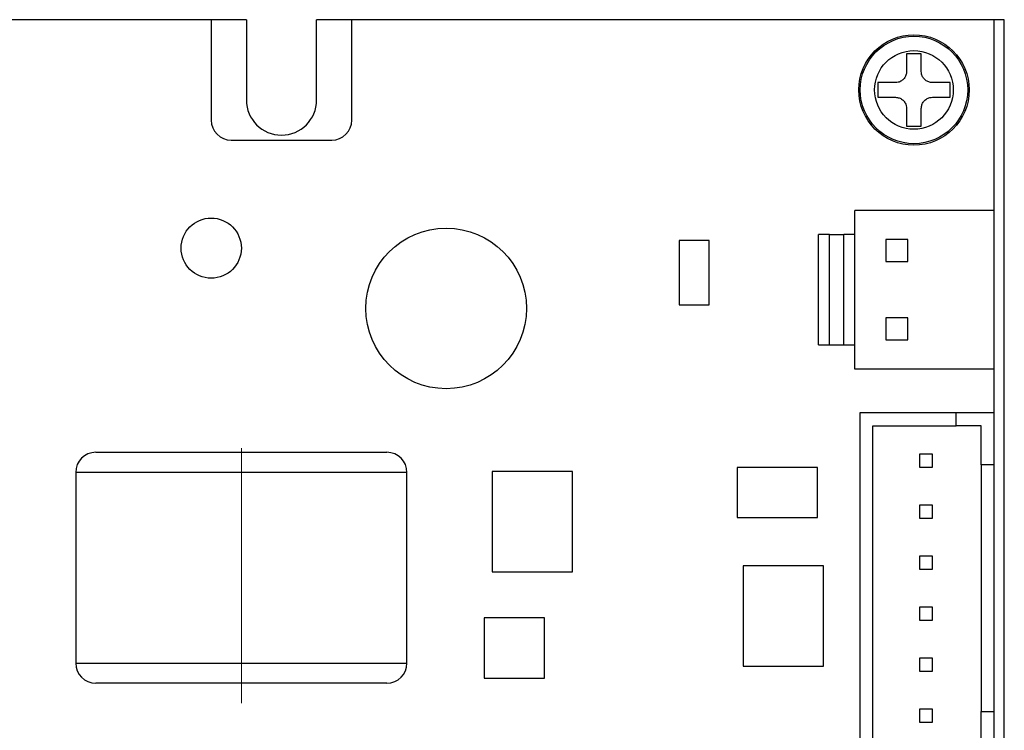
# Model space of a CAD drawing. Header units: millimetres. Extents: x 11 to 199, y 5 to 292.
# Tile 5 of 7: x 60 to 109, y 94 to 129. Entities that reach past the tile are written whole.
import ezdxf

# ---------------------------------------------------------------- set-up
doc = ezdxf.new("R2010")
doc.units = ezdxf.units.MM
doc.linetypes.add('CENTERX2', pattern=[20.32, 12.7, -2.54, 2.54, -2.54])
doc.layers.add('標註文字', color=5, linetype='Continuous')

msp = doc.modelspace()

# ---------------------------------------------------------------- linework, layer by layer
at = {"color": 7, "linetype": 'Continuous', "lineweight": 30}
for p, q in [((69.978, 129.271), (37.978, 129.271)), ((69.978, 129.271), (69.978, 124.271)), ((71.728, 129.271), (69.978, 129.271)), ((71.728, 129.271), (71.728, 125.271)), ((75.228, 125.271), (75.228, 129.271)), ((76.978, 129.271), (75.228, 129.271)), ((76.978, 124.271), (76.978, 129.271)), ((108.978, 129.271), (76.978, 129.271)), ((108.978, 119.771), (108.978, 129.271)), ((109.478, 129.271), (108.978, 129.271)), ((109.478, 29.271), (109.478, 129.271)), ((105.345, 127.571), (104.611, 127.571)), ((104.611, 127.571), (104.611, 126.688)), ((105.345, 126.688), (105.345, 127.571)), ((104.061, 126.138), (103.178, 126.138)), ((103.178, 126.138), (103.178, 125.405)), ((106.778, 126.138), (105.895, 126.138)), ((106.778, 125.405), (106.778, 126.138)), ((103.178, 125.405), (104.061, 125.405)), ((105.895, 125.405), (106.778, 125.405)), ((104.611, 124.855), (104.611, 123.971)), ((105.345, 123.971), (105.345, 124.855)), ((104.611, 123.971), (105.345, 123.971)), ((70.978, 123.271), (75.978, 123.271)), ((102.028, 118.571), (102.028, 119.771)), ((108.978, 119.771), (102.028, 119.771)), ((108.978, 111.871), (108.978, 119.771)), ((94.778, 118.271), (93.278, 118.271)), ((93.278, 118.271), (93.278, 115.071)), ((94.778, 115.071), (94.778, 118.271)), ((100.228, 113.071), (100.228, 118.571)), ((100.778, 118.571), (100.228, 118.571)), ((100.778, 113.071), (100.778, 118.571)), ((100.778, 118.571), (101.478, 118.571)), ((101.478, 113.071), (101.478, 118.571)), ((102.028, 118.571), (101.478, 118.571)), ((102.028, 113.071), (102.028, 118.571)), ((104.678, 118.321), (103.578, 118.321)), ((103.578, 118.321), (103.578, 117.221)), ((104.678, 117.221), (104.678, 118.321)), ((103.578, 117.221), (104.678, 117.221)), ((93.278, 115.071), (94.778, 115.071)), ((104.678, 114.421), (103.578, 114.421)), ((103.578, 114.421), (103.578, 113.321)), ((104.678, 113.321), (104.678, 114.421)), ((103.578, 113.321), (104.678, 113.321)), ((100.228, 113.071), (100.778, 113.071)), ((100.778, 113.071), (101.478, 113.071)), ((101.478, 113.071), (102.028, 113.071)), ((102.028, 111.871), (102.028, 113.071)), ((108.978, 111.871), (102.028, 111.871)), ((108.978, 109.691), (108.978, 111.871)), ((102.278, 109.691), (102.278, 92.211)), ((107.078, 109.691), (102.278, 109.691)), ((107.078, 109.041), (107.078, 109.691)), ((108.978, 109.691), (107.078, 109.691)), ((108.978, 107.091), (108.978, 109.691)), ((102.928, 92.861), (102.928, 109.041)), ((102.928, 109.041), (107.078, 109.041)), ((108.328, 109.041), (107.078, 109.041)), ((108.328, 107.091), (108.328, 109.041)), ((64.228, 107.721), (78.728, 107.721)), ((105.903, 107.626), (105.253, 107.626)), ((105.253, 107.626), (105.253, 106.976)), ((105.903, 106.976), (105.903, 107.626)), ((100.178, 106.971), (96.178, 106.971)), ((96.178, 106.971), (96.178, 104.471)), ((100.178, 104.471), (100.178, 106.971)), ((105.253, 106.976), (105.903, 106.976)), ((108.978, 107.091), (108.328, 107.091)), ((108.328, 107.091), (108.328, 94.811)), ((108.978, 94.811), (108.978, 107.091)), ((63.228, 106.721), (63.228, 97.221)), ((79.728, 97.221), (79.728, 106.721)), ((87.978, 106.771), (83.978, 106.771)), ((83.978, 106.771), (83.978, 101.771)), ((87.978, 101.771), (87.978, 106.771)), ((105.253, 105.086), (105.253, 104.436)), ((105.903, 105.086), (105.253, 105.086)), ((105.903, 104.436), (105.903, 105.086)), ((96.178, 104.471), (100.178, 104.471)), ((105.253, 104.436), (105.903, 104.436)), ((105.253, 102.546), (105.253, 101.896)), ((105.903, 102.546), (105.253, 102.546)), ((105.903, 101.896), (105.903, 102.546)), ((100.478, 102.071), (96.478, 102.071)), ((96.478, 102.071), (96.478, 97.071)), ((100.478, 97.071), (100.478, 102.071)), ((83.978, 101.771), (87.978, 101.771)), ((105.253, 101.896), (105.903, 101.896)), ((105.253, 100.006), (105.253, 99.356)), ((105.903, 100.006), (105.253, 100.006)), ((105.903, 99.356), (105.903, 100.006)), ((86.578, 99.471), (83.578, 99.471)), ((83.578, 99.471), (83.578, 96.471)), ((86.578, 96.471), (86.578, 99.471)), ((105.253, 99.356), (105.903, 99.356)), ((105.253, 97.466), (105.253, 96.816)), ((105.903, 97.466), (105.253, 97.466)), ((105.903, 96.816), (105.903, 97.466)), ((96.478, 97.071), (100.478, 97.071)), ((105.253, 96.816), (105.903, 96.816)), ((78.728, 96.221), (64.228, 96.221)), ((83.578, 96.471), (86.578, 96.471)), ((105.253, 94.926), (105.253, 94.276)), ((105.903, 94.926), (105.253, 94.926)), ((105.903, 94.276), (105.903, 94.926)), ((108.328, 92.861), (108.328, 94.811)), ((108.328, 94.811), (108.978, 94.811)), ((108.978, 92.211), (108.978, 94.811)), ((105.253, 94.276), (105.903, 94.276))]:
    msp.add_line(p, q, dxfattribs=at)
at = {"color": 8, "linetype": 'Continuous', "lineweight": 30}
for p, q in [((79.728, 106.721), (63.228, 106.721)), ((63.228, 97.221), (79.728, 97.221))]:
    msp.add_line(p, q, dxfattribs=at)
at = {"color": 7, "linetype": 'Continuous', "lineweight": 30}
for centre, radius in [((104.978, 125.771), 2.75), ((104.978, 125.771), 2.676), ((104.978, 125.771), 1.96), ((69.978, 117.891), 1.5), ((81.678, 114.891), 4)]:
    msp.add_circle(centre, radius, dxfattribs=at)
for centre, radius, start, end in [((73.478, 125.271), 1.75, 180, 0), ((70.978, 124.271), 1, 180, 270), ((75.978, 124.271), 1, 270, 0), ((64.228, 106.721), 1, 90, 180), ((78.728, 106.721), 1, 0, 90), ((64.228, 97.221), 1, 180, 270), ((78.728, 97.221), 1, 270, 0)]:
    msp.add_arc(centre, radius, start, end, dxfattribs=at)
for points, knots in [([(104.611, 126.688), (104.605, 126.627), (104.594, 126.505), (104.5, 126.341), (104.363, 126.217), (104.208, 126.148), (104.105, 126.141), (104.061, 126.138)], [0, 0, 0, 0, 0.213044, 0.4264045, 0.6377789, 0.8482756, 1, 1, 1, 1]), ([(105.895, 126.138), (105.834, 126.144), (105.711, 126.156), (105.547, 126.249), (105.423, 126.386), (105.355, 126.541), (105.348, 126.645), (105.345, 126.688)], [0, 0, 0, 0, 0.213037, 0.426402, 0.637777, 0.848275, 1, 1, 1, 1]), ([(104.061, 125.405), (104.122, 125.399), (104.245, 125.387), (104.409, 125.294), (104.533, 125.157), (104.601, 125.002), (104.608, 124.898), (104.611, 124.855)], [0, 0, 0, 0, 0.213046, 0.426409, 0.637778, 0.848275, 1, 1, 1, 1]), ([(105.345, 124.855), (105.351, 124.916), (105.362, 125.038), (105.456, 125.202), (105.593, 125.326), (105.748, 125.395), (105.851, 125.402), (105.895, 125.405)], [0, 0, 0, 0, 0.2130425, 0.426408, 0.6377772, 0.8482752, 1, 1, 1, 1])]:
    msp.add_open_spline(points, degree=3, knots=knots, dxfattribs=at)
at = {"layer": '標註文字', "linetype": 'CENTERX2', "lineweight": 0}
msp.add_line((71.478, 95.221), (71.478, 108.721), dxfattribs=at)

doc.saveas('drawing.dxf')
